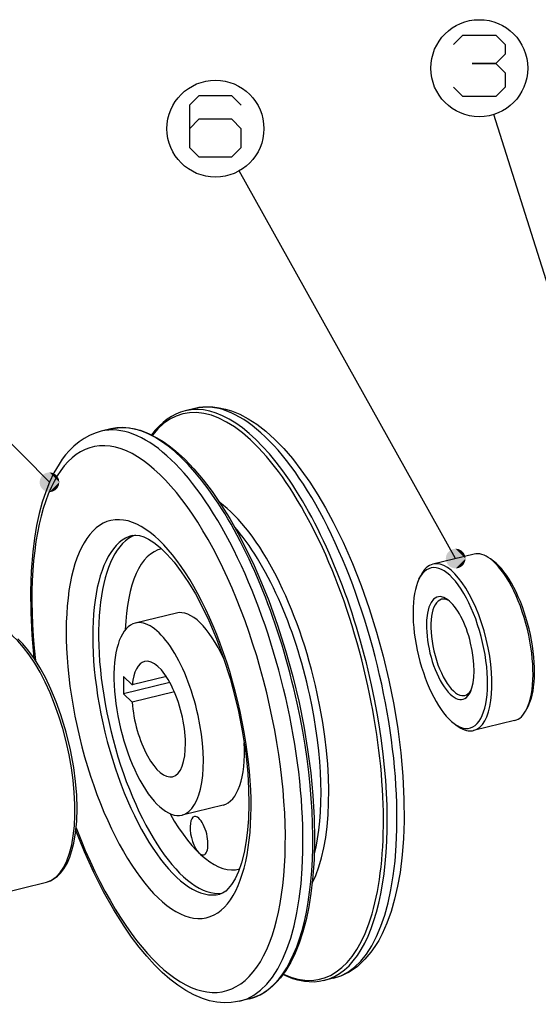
# Model space of a CAD drawing. Extents: x 0 to 594, y 0 to 420.
# Tile 4 of 14: x 226 to 305, y 88 to 237. Entities that reach past the tile are written whole.
import ezdxf

# ---------------------------------------------------------------- set-up
doc = ezdxf.new("R2010")
doc.units = 0
doc.layers.get('0').update_dxf_attribs({"linetype": 'CONTINUOUS'})

msp = doc.modelspace()

# ---------------------------------------------------------------- linework, layer by layer
at = {"color": 7}
for p, q in [((315.7, 168.4), (298.47, 222.99)), ((292.66, 155.59), (259.77, 214.41)), ((230.97, 167.17), (193.31, 205.35))]:
    msp.add_line(p, q, dxfattribs=at)
at = {"color": 7, "ltscale": 0.037948}
for p, q in [((253.07, 178.37), (251.6, 178.02)), ((240.28, 175.26), (238.81, 174.9)), ((274.12, 91.9), (272.64, 91.54)), ((261.33, 88.79), (259.85, 88.43))]:
    msp.add_line(p, q, dxfattribs=at)
at = {"color": 7, "ltscale": 0.160579}
for p, q in [((295.46, 156.27), (289.22, 154.75)), ((301.61, 131.01), (295.37, 129.49))]:
    msp.add_line(p, q, dxfattribs=at)
at = {"color": 7, "ltscale": 0.01462}
for p, q in [((298.41, 155.2), (297.94, 155.55)), ((287.09, 152.45), (287.35, 152.98)), ((303.73, 133.31), (303.48, 132.79)), ((292.42, 130.56), (292.89, 130.21))]:
    msp.add_line(p, q, dxfattribs=at)
at = {"color": 7, "ltscale": 0.16058}
for p, q in [((250.24, 147.32), (244, 145.81)), ((257.34, 118.18), (251.1, 116.66))]:
    msp.add_line(p, q, dxfattribs=at)
at = {"color": 7, "ltscale": 0.065521}
msp.add_line((242.21, 137.68), (242.2, 135.06), dxfattribs=at)
at = {"color": 7, "ltscale": 0.045962}
for p, q in [((242.21, 137.68), (243.54, 136.41)), ((243.52, 133.79), (242.2, 135.06))]:
    msp.add_line(p, q, dxfattribs=at)
at = {"color": 7, "ltscale": 0.133722}
msp.add_line((248.73, 137.67), (243.54, 136.41), dxfattribs=at)
at = {"color": 7, "ltscale": 0.181784}
msp.add_line((249.26, 136.78), (242.2, 135.06), dxfattribs=at)
at = {"color": 7, "ltscale": 0.165321}
msp.add_line((249.95, 135.35), (243.52, 133.79), dxfattribs=at)
at = {"color": 7, "ltscale": 0.224352}
msp.add_line((221.79, 104.38), (230.51, 106.5), dxfattribs=at)
at = {"color": 7}
for points in [[(292.32, 233.58), (293.75, 235.01), (298.75, 235.01), (300.18, 233.58), (300.18, 232.15), (298.75, 230.72), (295.18, 230.72), (298.75, 230.72), (300.18, 229.29), (300.18, 227.15), (298.75, 225.72), (293.75, 225.72), (292.32, 227.15)], [(260.11, 224.4), (258.68, 225.83), (253.68, 225.83), (252.25, 224.4), (252.25, 217.97), (253.68, 216.55), (258.68, 216.55), (260.11, 217.97), (260.11, 220.83), (258.68, 222.26), (253.68, 222.26), (252.25, 220.83)], [(253.07, 178.37), (253.71, 178.5), (254.83, 178.62), (255.79, 178.6), (256.76, 178.49), (257.73, 178.28), (258.63, 178.01), (259.9, 177.48), (261.16, 176.81), (262.46, 175.97), (263.84, 174.9), (265.2, 173.67), (266.55, 172.29), (267.87, 170.76), (269.17, 169.08), (270.51, 167.18), (271.73, 165.27), (272.91, 163.28), (274.08, 161.11), (275.58, 158.06), (277, 154.84), (278.32, 151.48), (279.55, 148), (280.66, 144.43), (281.66, 140.79), (282.53, 137.12)], [(238.81, 174.9), (237.92, 174.64), (237.06, 174.28), (236.24, 173.83), (235.46, 173.3), (234.68, 172.65), (233.97, 171.95), (233.43, 171.32), (232.92, 170.66), (232.43, 169.94), (231.64, 168.58), (230.99, 167.21), (230.4, 165.74), (229.88, 164.17), (229.42, 162.45), (229.02, 160.6), (228.69, 158.67), (228.43, 156.63), (228.19, 153.69), (228.09, 150.63), (228.12, 147.43), (228.3, 143.99), (228.62, 140.48)], [(240.28, 175.26), (240.98, 175.4), (241.69, 175.47), (242.41, 175.47), (243.15, 175.41), (244.04, 175.24), (244.73, 175.06), (245.42, 174.82), (246.12, 174.53), (247.29, 173.93), (248.22, 173.36), (249.16, 172.69), (250.1, 171.94), (251.51, 170.66), (252.91, 169.2), (254.3, 167.56), (255.67, 165.75), (257.02, 163.78), (258.34, 161.67), (259.62, 159.41), (260.86, 157.03), (262.05, 154.52), (263.19, 151.91), (264.27, 149.21), (265.62, 145.48), (266.84, 141.63), (267.93, 137.71), (268.87, 133.74)], [(243.6, 159.09), (244.11, 159.14), (244.65, 159.08), (245.29, 158.88), (245.99, 158.55), (246.81, 158.03), (247.79, 157.25), (248.82, 156.25), (249.89, 155.04), (250.99, 153.6), (252.1, 151.94), (253.13, 150.22), (254.17, 148.27), (255.17, 146.18), (256.34, 143.4), (257.42, 140.46), (258.39, 137.41), (259.24, 134.27), (259.68, 132.37)], [(234.04, 110.26), (234.39, 111.29), (234.67, 112.41), (234.94, 113.98), (235.11, 115.75), (235.17, 117.7), (235.11, 119.7), (234.94, 121.77), (234.66, 123.89), (234.16, 126.57), (233.51, 129.25), (232.72, 131.86), (231.99, 133.87), (231.19, 135.78), (230.35, 137.54), (229.52, 139.04), (228.69, 140.37), (227.7, 141.74), (226.94, 142.64), (226.17, 143.42)], [(282.53, 137.12), (283.27, 133.43), (283.87, 129.76), (284.33, 126.12), (284.65, 122.55), (284.81, 119.08), (284.83, 115.72), (284.74, 113.13), (284.55, 110.64), (284.22, 107.97), (283.85, 105.87), (283.39, 103.88), (282.85, 102.01), (282.22, 100.26), (281.5, 98.65), (280.97, 97.65), (280.4, 96.72), (279.79, 95.85), (278.89, 94.78), (278.33, 94.22), (277.74, 93.71), (277.12, 93.25), (276.47, 92.85), (275.91, 92.55), (275.33, 92.29), (274.73, 92.07), (274.12, 91.9)], [(268.87, 133.74), (269.59, 130.17), (270.18, 126.62), (270.65, 123.1), (270.98, 119.65), (271.17, 116.27), (271.23, 113.01), (271.15, 109.87), (270.94, 106.88), (270.69, 104.75), (270.36, 102.72), (269.96, 100.78), (269.47, 98.94), (268.9, 97.22), (268.29, 95.69), (267.62, 94.32), (266.88, 93.09), (266.06, 91.96), (265.47, 91.3), (264.85, 90.7), (264.21, 90.17), (263.54, 89.71), (262.85, 89.33), (262.13, 89.03), (261.33, 88.79)], [(259.68, 132.37), (260.3, 129.2), (260.77, 126.07), (261.08, 123), (261.22, 120.63), (261.26, 118.35), (261.19, 116.08), (261.07, 114.45), (260.85, 112.74), (260.53, 110.99), (260.13, 109.44), (259.67, 108.1), (259.16, 106.99), (258.62, 106.11), (258.13, 105.5), (257.74, 105.14), (257.25, 104.82), (256.84, 104.68)], [(259.85, 88.43), (259.21, 88.3), (258.56, 88.21), (257.48, 88.18), (256.39, 88.28), (255.3, 88.49), (254.21, 88.83), (252.91, 89.37), (251.68, 90.04), (250.47, 90.83), (249.26, 91.75), (248.08, 92.8), (246.9, 93.96), (245.74, 95.23), (244.6, 96.61), (243.45, 98.14), (242.3, 99.8), (240.73, 102.3), (239.2, 105.02), (237.72, 107.96), (236.31, 111.07), (234.98, 114.32)], [(230.51, 106.5), (231.13, 106.71), (231.69, 107.02), (232.21, 107.41), (232.68, 107.89), (233.17, 108.53), (233.64, 109.34), (234.04, 110.26)], [(272.64, 91.54), (271.91, 91.4), (271.16, 91.33), (270.39, 91.34), (269.68, 91.41), (268.69, 91.6), (267.93, 91.83), (267.2, 92.1), (266.43, 92.45)]]:
    msp.add_lwpolyline(points, dxfattribs=at)
for centre in [(296.25, 230.01), (256.18, 220.83)]:
    msp.add_circle(centre, 7.36, dxfattribs=at)
for centre, major_axis, ratio, start_param, end_param in [((261.7, 134.67), (10.44, -42.89), 0.397513, 1.511814, 3.448661), ((263.6, 135.14), (-10.52, 43.24), 0.397513, 3.141585, 6.283178), ((261.71, 137.72), (10.18, -40.28), 0.423981, 3.137912, 3.475912), ((262.12, 134.78), (10.52, -43.24), 0.397513, 1.511814, 3.141585), ((249.33, 131.66), (-10.52, 43.24), 0.397513, 3.141585, 6.283178), ((250.81, 132.02), (10.52, -43.24), 0.397513, 1.511814, 3.141585), ((247.55, 131.23), (-10.05, 41.29), 0.397513, 1.883932, 7.540873), ((258.58, 133.92), (7.73, -31.78), 0.397513, 1.511814, 2.710707), ((247.55, 131.23), (-7.33, 30.12), 0.397513, 1.511814, 7.794999), ((257.72, 133.71), (7.57, -31.09), 0.397513, 1.511814, 2.499873), ((250.22, 131.88), (-6.62, 27.21), 0.397513, 6.283178, 9.42477), ((251.11, 132.1), (-6.62, 27.21), 0.397513, 0.048752, 3.09082), ((253.79, 132.75), (-5.91, 24.29), 0.397513, 6.271093, 7.241499), ((298.53, 143.64), (-3.07, 12.63), 0.397513, 5.835133, 6.283185), ((298.53, 143.64), (-3.07, 12.63), 0.397513, 3.589697, 5.835133), ((291.85, 142.01), (-2.96, 12.15), 0.397513, 3.090474, 6.73129), ((292.29, 142.12), (-3.07, 12.63), 0.397513, 6.283185, 6.73129), ((292.29, 142.12), (-3.07, 12.63), 0.397513, 3.141593, 6.283185), ((298.98, 143.75), (-2.96, 12.15), 0.397513, 3.589697, 5.835133), ((291.85, 142.01), (-2.96, 12.15), 0.397513, 0.448105, 2.69354), ((291.85, 142.01), (-1.89, 7.77), 0.397513, 5.835133, 9.872883), ((292.29, 142.12), (-1.77, 7.29), 0.397513, 5.907073, 6.283185), ((292.29, 142.12), (-1.77, 7.29), 0.397513, 6.283185, 9.37366), ((291.85, 142.01), (-1.89, 7.77), 0.397513, 3.589697, 5.835133), ((253.79, 132.75), (-3.55, 14.57), 0.397513, 5.166756, 6.283291), ((225.78, 125.93), (4.73, -19.43), 0.397513, 0.000085, 3.141677), ((247.55, 131.23), (-3.55, 14.57), 0.397513, 0.000106, 3.141699), ((247.55, 131.23), (-3.55, 14.57), 0.397513, 4.653407, 6.283291), ((247.55, 131.23), (-2.13, 8.74), 0.397513, 0.000023, 0.844366), ((247.55, 131.23), (-2.13, 8.74), 0.397513, 3.141563, 6.283208), ((261.7, 134.67), (-10.44, 42.89), 0.397513, 2.834576, 4.653407), ((262.12, 134.78), (-10.52, 43.24), 0.397513, 3.141585, 4.653407), ((257.72, 133.71), (-7.57, 31.09), 0.397513, 3.783196, 4.653407), ((258.58, 133.92), (-7.73, 31.78), 0.397513, 3.572706, 4.653407), ((292.29, 142.12), (-1.77, 7.29), 0.397513, 3.090474, 3.141593), ((292.29, 142.12), (-1.77, 7.29), 0.397513, 3.141593, 3.518053), ((247.55, 131.23), (-2.13, 8.74), 0.397513, 1.179262, 3.141563), ((250.81, 132.02), (-10.52, 43.24), 0.397513, 3.141585, 4.653407), ((247.55, 131.23), (-3.55, 14.57), 0.397513, 3.141699, 4.653407), ((298.53, 143.64), (-3.07, 12.63), 0.397513, 3.141593, 3.589697), ((291.85, 142.01), (-2.96, 12.15), 0.397513, 2.69354, 3.090474), ((292.29, 142.12), (-3.07, 12.63), 0.397513, 2.69354, 3.090474), ((292.29, 142.12), (-3.07, 12.63), 0.397513, 3.090474, 3.141593), ((253.79, 132.75), (-3.55, 14.57), 0.397513, 3.141699, 4.259386), ((253.79, 132.75), (-5.91, 24.29), 0.397513, 2.183246, 3.153592), ((253.69, 113.53), (-0.71, 2.91), 0.397513, 0.000106, 3.141593), ((253.69, 113.53), (-0.71, 2.91), 0.397513, 3.141593, 6.283291)]:
    msp.add_ellipse(centre, major_axis=major_axis, ratio=ratio, start_param=start_param, end_param=end_param, dxfattribs=at)
for points in [[(232.47, 167.17), (229.54, 167.64), (229.54, 166.71), (229.47, 167.17)], [(232.47, 167.17), (230.09, 168.39), (229.54, 167.64), (229.76, 168.06)], [(232.47, 167.17), (230.97, 168.67), (230.09, 168.39), (230.51, 168.6)], [(232.47, 167.17), (231.85, 168.39), (230.97, 168.67), (231.43, 168.6)], [(232.47, 167.17), (232.4, 167.64), (231.85, 168.39), (232.18, 168.06)], [(232.47, 167.17), (229.54, 166.71), (230.09, 165.96), (229.76, 166.29)], [(232.47, 167.17), (230.09, 165.96), (230.97, 165.67), (230.51, 165.75)], [(232.47, 167.17), (230.97, 165.67), (231.85, 165.96), (231.43, 165.75)], [(232.47, 167.17), (231.85, 165.96), (232.4, 166.71), (232.18, 166.29)], [(232.47, 167.17), (232.4, 166.71), (232.47, 167.17)], [(294.16, 155.59), (292.66, 157.09), (291.78, 156.8), (292.2, 157.02)], [(294.16, 155.59), (293.54, 156.8), (292.66, 157.09), (293.13, 157.02)], [(294.16, 155.59), (291.24, 156.05), (291.24, 155.13), (291.16, 155.59)], [(294.16, 155.59), (291.78, 156.8), (291.24, 156.05), (291.45, 156.47)], [(294.16, 155.59), (291.24, 155.13), (291.78, 154.38), (291.45, 154.71)], [(294.16, 155.59), (291.78, 154.38), (292.66, 154.09), (292.2, 154.16)], [(294.16, 155.59), (292.66, 154.09), (293.54, 154.38), (293.13, 154.16)], [(294.16, 155.59), (294.09, 156.05), (293.54, 156.8), (293.88, 156.47)], [(294.16, 155.59), (293.54, 154.38), (294.09, 155.13), (293.88, 154.71)], [(294.16, 155.59), (294.09, 155.13), (294.16, 155.59)]]:
    msp.add_solid(points, dxfattribs=at)

doc.saveas('drawing.dxf')
